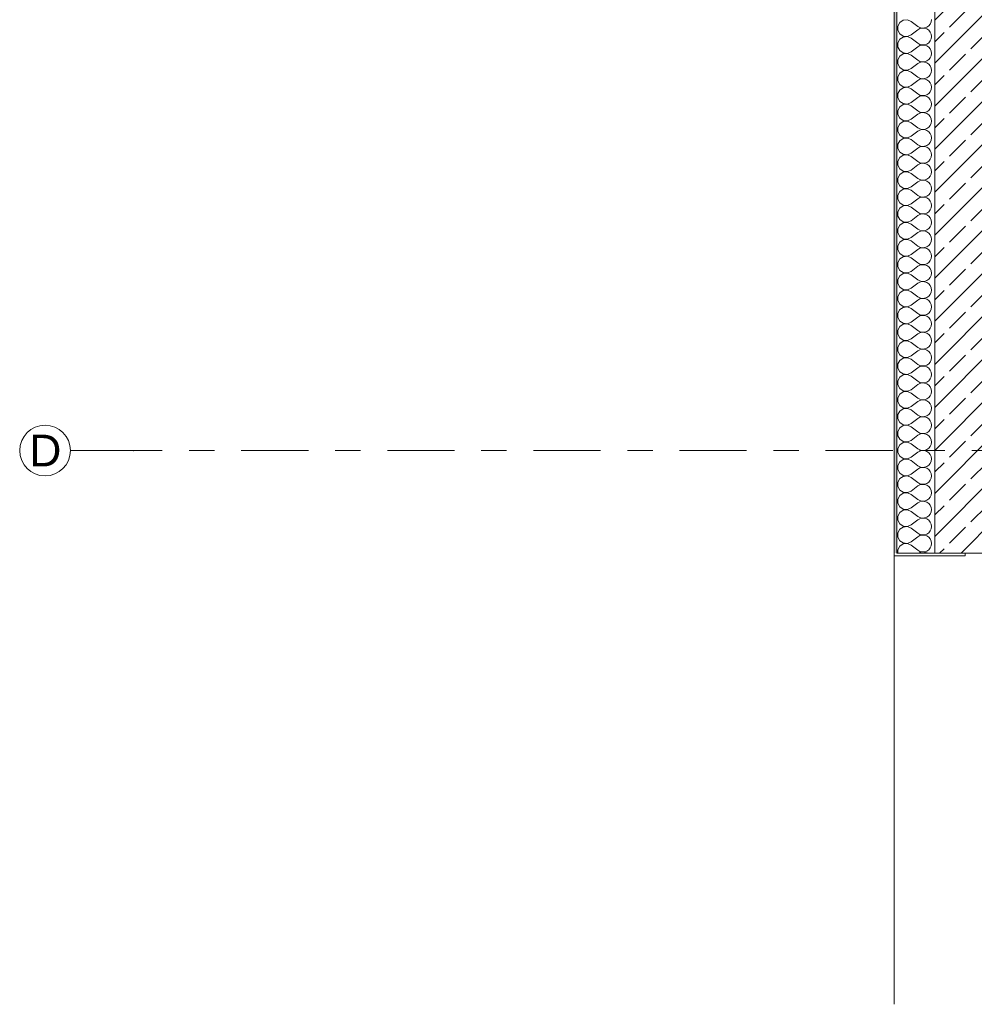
# Model space of a CAD drawing. Header units: metres. Extents: x -3.6 to 84.5, y -11 to 16.8.
# Tile 23 of 229: x -3.6 to 0.1, y 6.1 to 10. Entities that reach past the tile are written whole.
import ezdxf

# ---------------------------------------------------------------- set-up
doc = ezdxf.new("R2010")
doc.units = ezdxf.units.M
doc.header["$MEASUREMENT"] = 0
doc.linetypes.add('Strichlinie doppelt', pattern=[0.546806, 0.264583, -0.105833, 0.070556, -0.105833])
doc.layers.add('451 - Universal.Achsen Raster', color=7, linetype='Continuous')
doc.layers.add('604 - Struktur.Wand Aussen', color=7, linetype='Continuous')
doc.styles.add('ERSTELLTER_STIL_2', font='txt')
pattern_1 = [(0, (0, 0), (0, 0.08660254), [0, -0.05]), (0, (0.025, 0.0433), (0, 0.08660254), [0, -0.05])]

# ---------------------------------------------------------------- blocks, each defined once
blk = doc.blocks.new('*X120')
at = {"layer": '604 - Struktur.Wand Aussen', "color": 7, "linetype": 'Continuous', "lineweight": 5}
for p, q in [((-0.153, 9.9891), (-0.1607, 9.9748)), ((-0.1395, 9.9981), (-0.153, 9.9891)), ((-0.1233, 9.9996), (-0.1395, 9.9981)), ((-0.1083, 9.9933), (-0.1233, 9.9996)), ((-0.1083, 9.9933), (-0.0817, 9.9733)), ((-0.0333, 9.9825), (-0.0296, 9.9909)), ((-0.0296, 9.9909), (-0.0283, 10)), ((-0.1607, 9.9748), (-0.1607, 9.9585)), ((-0.1607, 9.9585), (-0.153, 9.9442)), ((-0.1083, 9.94), (-0.0817, 9.96)), ((-0.0817, 9.9733), (-0.0736, 9.9689)), ((-0.0736, 9.9645), (-0.0817, 9.96)), ((-0.0736, 9.9689), (-0.0647, 9.9668)), ((-0.0647, 9.9665), (-0.0736, 9.9645)), ((-0.0647, 9.9668), (-0.0555, 9.9672)), ((-0.0555, 9.9661), (-0.0647, 9.9665)), ((-0.0555, 9.9672), (-0.0468, 9.9702)), ((-0.0468, 9.9631), (-0.0555, 9.9661)), ((-0.0468, 9.9702), (-0.0392, 9.9754)), ((-0.0392, 9.9579), (-0.0468, 9.9631)), ((-0.0392, 9.9754), (-0.0333, 9.9825)), ((-0.0333, 9.9509), (-0.0392, 9.9579)), ((-0.0296, 9.9424), (-0.0333, 9.9509)), ((-0.153, 9.9224), (-0.1607, 9.9081)), ((-0.1607, 9.9081), (-0.1607, 9.8919)), ((-0.153, 9.9442), (-0.1395, 9.9352)), ((-0.1395, 9.9314), (-0.153, 9.9224)), ((-0.1395, 9.9352), (-0.1233, 9.9337)), ((-0.1233, 9.933), (-0.1395, 9.9314)), ((-0.1233, 9.9337), (-0.1083, 9.94)), ((-0.1083, 9.9267), (-0.1233, 9.933)), ((-0.1083, 9.9267), (-0.0817, 9.9067)), ((-0.0817, 9.9067), (-0.0736, 9.9022)), ((-0.0468, 9.9035), (-0.0392, 9.9087)), ((-0.0392, 9.9087), (-0.0333, 9.9158)), ((-0.0333, 9.9158), (-0.0296, 9.9242)), ((-0.0283, 9.9333), (-0.0296, 9.9424)), ((-0.0296, 9.9242), (-0.0283, 9.9333)), ((-0.1607, 9.8919), (-0.153, 9.8776)), ((-0.153, 9.8776), (-0.1395, 9.8686)), ((-0.1395, 9.8686), (-0.1233, 9.867)), ((-0.1233, 9.867), (-0.1083, 9.8733)), ((-0.1083, 9.8733), (-0.0817, 9.8933)), ((-0.0736, 9.8978), (-0.0817, 9.8933)), ((-0.0736, 9.9022), (-0.0647, 9.9001)), ((-0.0647, 9.8999), (-0.0736, 9.8978)), ((-0.0647, 9.9001), (-0.0555, 9.9006)), ((-0.0555, 9.8994), (-0.0647, 9.8999)), ((-0.0555, 9.9006), (-0.0468, 9.9035)), ((-0.0468, 9.8965), (-0.0555, 9.8994)), ((-0.0392, 9.8913), (-0.0468, 9.8965)), ((-0.0333, 9.8842), (-0.0392, 9.8913)), ((-0.0296, 9.8758), (-0.0333, 9.8842)), ((-0.0283, 9.8667), (-0.0296, 9.8758)), ((-0.153, 9.8558), (-0.1607, 9.8415)), ((-0.1607, 9.8415), (-0.1607, 9.8252)), ((-0.1395, 9.8648), (-0.153, 9.8558)), ((-0.1233, 9.8663), (-0.1395, 9.8648)), ((-0.1083, 9.86), (-0.1233, 9.8663)), ((-0.1083, 9.86), (-0.0817, 9.84)), ((-0.0817, 9.84), (-0.0736, 9.8355)), ((-0.0736, 9.8311), (-0.0817, 9.8267)), ((-0.0736, 9.8355), (-0.0647, 9.8335)), ((-0.0647, 9.8332), (-0.0736, 9.8311)), ((-0.0647, 9.8335), (-0.0555, 9.8339)), ((-0.0555, 9.8328), (-0.0647, 9.8332)), ((-0.0555, 9.8339), (-0.0468, 9.8369)), ((-0.0468, 9.8298), (-0.0555, 9.8328)), ((-0.0468, 9.8369), (-0.0392, 9.8421)), ((-0.0392, 9.8246), (-0.0468, 9.8298)), ((-0.0392, 9.8421), (-0.0333, 9.8491)), ((-0.0333, 9.8491), (-0.0296, 9.8576)), ((-0.0296, 9.8576), (-0.0283, 9.8667)), ((-0.1607, 9.8252), (-0.153, 9.8109)), ((-0.153, 9.8109), (-0.1395, 9.8019)), ((-0.1395, 9.7981), (-0.153, 9.7891)), ((-0.1395, 9.8019), (-0.1233, 9.8004)), ((-0.1233, 9.7996), (-0.1395, 9.7981)), ((-0.1233, 9.8004), (-0.1083, 9.8067)), ((-0.1083, 9.7933), (-0.1233, 9.7996)), ((-0.1083, 9.8067), (-0.0817, 9.8267)), ((-0.1083, 9.7933), (-0.0817, 9.7733)), ((-0.0333, 9.8175), (-0.0392, 9.8246)), ((-0.0296, 9.8091), (-0.0333, 9.8175)), ((-0.0333, 9.7825), (-0.0296, 9.7909)), ((-0.0283, 9.8), (-0.0296, 9.8091)), ((-0.0296, 9.7909), (-0.0283, 9.8)), ((-0.153, 9.7891), (-0.1607, 9.7748)), ((-0.1607, 9.7748), (-0.1607, 9.7585)), ((-0.1607, 9.7585), (-0.153, 9.7442)), ((-0.1083, 9.74), (-0.0817, 9.76)), ((-0.0817, 9.7733), (-0.0736, 9.7689)), ((-0.0736, 9.7645), (-0.0817, 9.76)), ((-0.0736, 9.7689), (-0.0647, 9.7668)), ((-0.0647, 9.7665), (-0.0736, 9.7645)), ((-0.0647, 9.7668), (-0.0555, 9.7672)), ((-0.0555, 9.7661), (-0.0647, 9.7665)), ((-0.0555, 9.7672), (-0.0468, 9.7702)), ((-0.0468, 9.7631), (-0.0555, 9.7661)), ((-0.0468, 9.7702), (-0.0392, 9.7754)), ((-0.0392, 9.7579), (-0.0468, 9.7631)), ((-0.0392, 9.7754), (-0.0333, 9.7825)), ((-0.0333, 9.7509), (-0.0392, 9.7579)), ((-0.153, 9.7224), (-0.1607, 9.7081)), ((-0.153, 9.7442), (-0.1395, 9.7352)), ((-0.1395, 9.7314), (-0.153, 9.7224)), ((-0.1395, 9.7352), (-0.1233, 9.7337)), ((-0.1233, 9.733), (-0.1395, 9.7314)), ((-0.1233, 9.7337), (-0.1083, 9.74)), ((-0.1083, 9.7267), (-0.1233, 9.733)), ((-0.1083, 9.7267), (-0.0817, 9.7067)), ((-0.0392, 9.7087), (-0.0333, 9.7158)), ((-0.0296, 9.7424), (-0.0333, 9.7509)), ((-0.0333, 9.7158), (-0.0296, 9.7242)), ((-0.0283, 9.7333), (-0.0296, 9.7424)), ((-0.0296, 9.7242), (-0.0283, 9.7333)), ((-0.1607, 9.7081), (-0.1607, 9.6919)), ((-0.1607, 9.6919), (-0.153, 9.6776)), ((-0.153, 9.6776), (-0.1395, 9.6686)), ((-0.1233, 9.667), (-0.1083, 9.6733)), ((-0.1083, 9.6733), (-0.0817, 9.6933)), ((-0.0817, 9.7067), (-0.0736, 9.7022)), ((-0.0736, 9.6978), (-0.0817, 9.6933)), ((-0.0736, 9.7022), (-0.0647, 9.7001)), ((-0.0647, 9.6999), (-0.0736, 9.6978)), ((-0.0647, 9.7001), (-0.0555, 9.7006)), ((-0.0555, 9.6994), (-0.0647, 9.6999)), ((-0.0555, 9.7006), (-0.0468, 9.7035)), ((-0.0468, 9.6965), (-0.0555, 9.6994)), ((-0.0468, 9.7035), (-0.0392, 9.7087)), ((-0.0392, 9.6913), (-0.0468, 9.6965)), ((-0.0333, 9.6842), (-0.0392, 9.6913)), ((-0.0296, 9.6758), (-0.0333, 9.6842)), ((-0.0283, 9.6667), (-0.0296, 9.6758)), ((-0.153, 9.6558), (-0.1607, 9.6415)), ((-0.1607, 9.6415), (-0.1607, 9.6252)), ((-0.1395, 9.6648), (-0.153, 9.6558)), ((-0.1395, 9.6686), (-0.1233, 9.667)), ((-0.1233, 9.6663), (-0.1395, 9.6648)), ((-0.1083, 9.66), (-0.1233, 9.6663)), ((-0.1083, 9.66), (-0.0817, 9.64)), ((-0.0817, 9.64), (-0.0736, 9.6355)), ((-0.0736, 9.6355), (-0.0647, 9.6335)), ((-0.0555, 9.6339), (-0.0468, 9.6369)), ((-0.0468, 9.6369), (-0.0392, 9.6421)), ((-0.0392, 9.6421), (-0.0333, 9.6491)), ((-0.0333, 9.6491), (-0.0296, 9.6576)), ((-0.0296, 9.6576), (-0.0283, 9.6667)), ((-0.1607, 9.6252), (-0.153, 9.6109)), ((-0.153, 9.6109), (-0.1395, 9.6019)), ((-0.1395, 9.5981), (-0.153, 9.5891)), ((-0.1395, 9.6019), (-0.1233, 9.6004)), ((-0.1233, 9.5996), (-0.1395, 9.5981)), ((-0.1233, 9.6004), (-0.1083, 9.6067)), ((-0.1083, 9.5933), (-0.1233, 9.5996)), ((-0.1083, 9.6067), (-0.0817, 9.6267)), ((-0.0736, 9.6311), (-0.0817, 9.6267)), ((-0.0647, 9.6332), (-0.0736, 9.6311)), ((-0.0647, 9.6335), (-0.0555, 9.6339)), ((-0.0555, 9.6328), (-0.0647, 9.6332)), ((-0.0468, 9.6298), (-0.0555, 9.6328)), ((-0.0392, 9.6246), (-0.0468, 9.6298)), ((-0.0333, 9.6175), (-0.0392, 9.6246)), ((-0.0296, 9.6091), (-0.0333, 9.6175)), ((-0.0283, 9.6), (-0.0296, 9.6091)), ((-0.0296, 9.5909), (-0.0283, 9.6)), ((-0.153, 9.5891), (-0.1607, 9.5748)), ((-0.1607, 9.5748), (-0.1607, 9.5585)), ((-0.1607, 9.5585), (-0.153, 9.5442)), ((-0.1083, 9.5933), (-0.0817, 9.5733)), ((-0.1083, 9.54), (-0.0817, 9.56)), ((-0.0817, 9.5733), (-0.0736, 9.5689)), ((-0.0736, 9.5645), (-0.0817, 9.56)), ((-0.0736, 9.5689), (-0.0647, 9.5668)), ((-0.0647, 9.5665), (-0.0736, 9.5645)), ((-0.0647, 9.5668), (-0.0555, 9.5672)), ((-0.0555, 9.5661), (-0.0647, 9.5665)), ((-0.0555, 9.5672), (-0.0468, 9.5702)), ((-0.0468, 9.5631), (-0.0555, 9.5661)), ((-0.0468, 9.5702), (-0.0392, 9.5754)), ((-0.0392, 9.5579), (-0.0468, 9.5631)), ((-0.0392, 9.5754), (-0.0333, 9.5825)), ((-0.0333, 9.5509), (-0.0392, 9.5579)), ((-0.0333, 9.5825), (-0.0296, 9.5909)), ((-0.153, 9.5224), (-0.1607, 9.5081)), ((-0.153, 9.5442), (-0.1395, 9.5352)), ((-0.1395, 9.5314), (-0.153, 9.5224)), ((-0.1395, 9.5352), (-0.1233, 9.5337)), ((-0.1233, 9.533), (-0.1395, 9.5314)), ((-0.1233, 9.5337), (-0.1083, 9.54)), ((-0.1083, 9.5267), (-0.1233, 9.533)), ((-0.1083, 9.5267), (-0.0817, 9.5067)), ((-0.0296, 9.5424), (-0.0333, 9.5509)), ((-0.0333, 9.5158), (-0.0296, 9.5242)), ((-0.0283, 9.5333), (-0.0296, 9.5424)), ((-0.0296, 9.5242), (-0.0283, 9.5333)), ((-0.1607, 9.5081), (-0.1607, 9.4919)), ((-0.1607, 9.4919), (-0.153, 9.4776)), ((-0.1083, 9.4733), (-0.0817, 9.4933)), ((-0.0817, 9.5067), (-0.0736, 9.5022)), ((-0.0736, 9.4978), (-0.0817, 9.4933)), ((-0.0736, 9.5022), (-0.0647, 9.5001)), ((-0.0647, 9.4999), (-0.0736, 9.4978)), ((-0.0647, 9.5001), (-0.0555, 9.5006)), ((-0.0555, 9.4994), (-0.0647, 9.4999)), ((-0.0555, 9.5006), (-0.0468, 9.5035)), ((-0.0468, 9.4965), (-0.0555, 9.4994)), ((-0.0468, 9.5035), (-0.0392, 9.5087)), ((-0.0392, 9.4913), (-0.0468, 9.4965)), ((-0.0392, 9.5087), (-0.0333, 9.5158)), ((-0.0333, 9.4842), (-0.0392, 9.4913)), ((-0.0296, 9.4758), (-0.0333, 9.4842)), ((-0.153, 9.4558), (-0.1607, 9.4415)), ((-0.1607, 9.4415), (-0.1607, 9.4252)), ((-0.153, 9.4776), (-0.1395, 9.4686)), ((-0.1395, 9.4648), (-0.153, 9.4558)), ((-0.1395, 9.4686), (-0.1233, 9.467)), ((-0.1233, 9.4663), (-0.1395, 9.4648)), ((-0.1233, 9.467), (-0.1083, 9.4733)), ((-0.1083, 9.46), (-0.1233, 9.4663)), ((-0.1083, 9.46), (-0.0817, 9.44)), ((-0.0468, 9.4369), (-0.0392, 9.4421)), ((-0.0392, 9.4421), (-0.0333, 9.4491)), ((-0.0333, 9.4491), (-0.0296, 9.4576)), ((-0.0283, 9.4667), (-0.0296, 9.4758)), ((-0.0296, 9.4576), (-0.0283, 9.4667)), ((-0.1607, 9.4252), (-0.153, 9.4109)), ((-0.153, 9.4109), (-0.1395, 9.4019)), ((-0.1395, 9.4019), (-0.1233, 9.4004)), ((-0.1233, 9.4004), (-0.1083, 9.4067)), ((-0.1083, 9.4067), (-0.0817, 9.4267)), ((-0.0817, 9.44), (-0.0736, 9.4355)), ((-0.0736, 9.4311), (-0.0817, 9.4267)), ((-0.0736, 9.4355), (-0.0647, 9.4335)), ((-0.0647, 9.4332), (-0.0736, 9.4311)), ((-0.0647, 9.4335), (-0.0555, 9.4339)), ((-0.0555, 9.4328), (-0.0647, 9.4332)), ((-0.0555, 9.4339), (-0.0468, 9.4369)), ((-0.0468, 9.4298), (-0.0555, 9.4328)), ((-0.0392, 9.4246), (-0.0468, 9.4298)), ((-0.0333, 9.4175), (-0.0392, 9.4246)), ((-0.0296, 9.4091), (-0.0333, 9.4175)), ((-0.0283, 9.4), (-0.0296, 9.4091)), ((-0.153, 9.3891), (-0.1607, 9.3748)), ((-0.1607, 9.3748), (-0.1607, 9.3585)), ((-0.1395, 9.3981), (-0.153, 9.3891)), ((-0.1233, 9.3996), (-0.1395, 9.3981)), ((-0.1083, 9.3933), (-0.1233, 9.3996)), ((-0.1083, 9.3933), (-0.0817, 9.3733)), ((-0.0817, 9.3733), (-0.0736, 9.3689)), ((-0.0736, 9.3645), (-0.0817, 9.36)), ((-0.0736, 9.3689), (-0.0647, 9.3668)), ((-0.0647, 9.3665), (-0.0736, 9.3645)), ((-0.0647, 9.3668), (-0.0555, 9.3672)), ((-0.0555, 9.3661), (-0.0647, 9.3665)), ((-0.0555, 9.3672), (-0.0468, 9.3702)), ((-0.0468, 9.3631), (-0.0555, 9.3661)), ((-0.0468, 9.3702), (-0.0392, 9.3754)), ((-0.0392, 9.3579), (-0.0468, 9.3631)), ((-0.0392, 9.3754), (-0.0333, 9.3825)), ((-0.0333, 9.3825), (-0.0296, 9.3909)), ((-0.0296, 9.3909), (-0.0283, 9.4)), ((-0.1607, 9.3585), (-0.153, 9.3442)), ((-0.153, 9.3442), (-0.1395, 9.3352)), ((-0.1395, 9.3314), (-0.153, 9.3224)), ((-0.1395, 9.3352), (-0.1233, 9.3337)), ((-0.1233, 9.333), (-0.1395, 9.3314)), ((-0.1233, 9.3337), (-0.1083, 9.34)), ((-0.1083, 9.3267), (-0.1233, 9.333)), ((-0.1083, 9.34), (-0.0817, 9.36)), ((-0.1083, 9.3267), (-0.0817, 9.3067)), ((-0.0333, 9.3509), (-0.0392, 9.3579)), ((-0.0296, 9.3424), (-0.0333, 9.3509)), ((-0.0333, 9.3158), (-0.0296, 9.3242)), ((-0.0283, 9.3333), (-0.0296, 9.3424)), ((-0.0296, 9.3242), (-0.0283, 9.3333)), ((-0.153, 9.3224), (-0.1607, 9.3081)), ((-0.1607, 9.3081), (-0.1607, 9.2919)), ((-0.1607, 9.2919), (-0.153, 9.2776)), ((-0.1083, 9.2733), (-0.0817, 9.2933)), ((-0.0817, 9.3067), (-0.0736, 9.3022)), ((-0.0736, 9.2978), (-0.0817, 9.2933)), ((-0.0736, 9.3022), (-0.0647, 9.3001)), ((-0.0647, 9.2999), (-0.0736, 9.2978)), ((-0.0647, 9.3001), (-0.0555, 9.3006)), ((-0.0555, 9.2994), (-0.0647, 9.2999)), ((-0.0555, 9.3006), (-0.0468, 9.3035)), ((-0.0468, 9.2965), (-0.0555, 9.2994)), ((-0.0468, 9.3035), (-0.0392, 9.3087)), ((-0.0392, 9.2913), (-0.0468, 9.2965)), ((-0.0392, 9.3087), (-0.0333, 9.3158)), ((-0.0333, 9.2842), (-0.0392, 9.2913)), ((-0.153, 9.2558), (-0.1607, 9.2415)), ((-0.153, 9.2776), (-0.1395, 9.2686)), ((-0.1395, 9.2648), (-0.153, 9.2558)), ((-0.1395, 9.2686), (-0.1233, 9.267)), ((-0.1233, 9.2663), (-0.1395, 9.2648)), ((-0.1233, 9.267), (-0.1083, 9.2733)), ((-0.1083, 9.26), (-0.1233, 9.2663)), ((-0.1083, 9.26), (-0.0817, 9.24)), ((-0.0392, 9.2421), (-0.0333, 9.2491)), ((-0.0296, 9.2758), (-0.0333, 9.2842)), ((-0.0333, 9.2491), (-0.0296, 9.2576)), ((-0.0283, 9.2667), (-0.0296, 9.2758)), ((-0.0296, 9.2576), (-0.0283, 9.2667)), ((-0.1607, 9.2415), (-0.1607, 9.2252)), ((-0.1607, 9.2252), (-0.153, 9.2109)), ((-0.153, 9.2109), (-0.1395, 9.2019)), ((-0.1083, 9.2067), (-0.0817, 9.2267)), ((-0.0817, 9.24), (-0.0736, 9.2355)), ((-0.0736, 9.2311), (-0.0817, 9.2267)), ((-0.0736, 9.2355), (-0.0647, 9.2335)), ((-0.0647, 9.2332), (-0.0736, 9.2311)), ((-0.0647, 9.2335), (-0.0555, 9.2339)), ((-0.0555, 9.2328), (-0.0647, 9.2332)), ((-0.0555, 9.2339), (-0.0468, 9.2369)), ((-0.0468, 9.2298), (-0.0555, 9.2328)), ((-0.0468, 9.2369), (-0.0392, 9.2421)), ((-0.0392, 9.2246), (-0.0468, 9.2298)), ((-0.0333, 9.2175), (-0.0392, 9.2246)), ((-0.0296, 9.2091), (-0.0333, 9.2175)), ((-0.0283, 9.2), (-0.0296, 9.2091)), ((-0.153, 9.1891), (-0.1607, 9.1748)), ((-0.1607, 9.1748), (-0.1607, 9.1585)), ((-0.1395, 9.1981), (-0.153, 9.1891)), ((-0.1395, 9.2019), (-0.1233, 9.2004)), ((-0.1233, 9.1996), (-0.1395, 9.1981)), ((-0.1233, 9.2004), (-0.1083, 9.2067)), ((-0.1083, 9.1933), (-0.1233, 9.1996)), ((-0.1083, 9.1933), (-0.0817, 9.1733)), ((-0.0817, 9.1733), (-0.0736, 9.1689)), ((-0.0736, 9.1689), (-0.0647, 9.1668)), ((-0.0555, 9.1672), (-0.0468, 9.1702)), ((-0.0468, 9.1702), (-0.0392, 9.1754)), ((-0.0392, 9.1754), (-0.0333, 9.1825)), ((-0.0333, 9.1825), (-0.0296, 9.1909)), ((-0.0296, 9.1909), (-0.0283, 9.2)), ((-0.1607, 9.1585), (-0.153, 9.1442)), ((-0.153, 9.1442), (-0.1395, 9.1352)), ((-0.1395, 9.1314), (-0.153, 9.1224)), ((-0.1395, 9.1352), (-0.1233, 9.1337)), ((-0.1233, 9.133), (-0.1395, 9.1314)), ((-0.1233, 9.1337), (-0.1083, 9.14)), ((-0.1083, 9.1267), (-0.1233, 9.133)), ((-0.1083, 9.14), (-0.0817, 9.16)), ((-0.0736, 9.1645), (-0.0817, 9.16)), ((-0.0647, 9.1665), (-0.0736, 9.1645)), ((-0.0647, 9.1668), (-0.0555, 9.1672)), ((-0.0555, 9.1661), (-0.0647, 9.1665)), ((-0.0468, 9.1631), (-0.0555, 9.1661)), ((-0.0392, 9.1579), (-0.0468, 9.1631)), ((-0.0333, 9.1509), (-0.0392, 9.1579)), ((-0.0296, 9.1424), (-0.0333, 9.1509)), ((-0.0283, 9.1333), (-0.0296, 9.1424)), ((-0.0296, 9.1242), (-0.0283, 9.1333)), ((-0.153, 9.1224), (-0.1607, 9.1081)), ((-0.1607, 9.1081), (-0.1607, 9.0919)), ((-0.1607, 9.0919), (-0.153, 9.0776)), ((-0.1083, 9.1267), (-0.0817, 9.1067)), ((-0.1083, 9.0733), (-0.0817, 9.0933)), ((-0.0817, 9.1067), (-0.0736, 9.1022)), ((-0.0736, 9.0978), (-0.0817, 9.0933)), ((-0.0736, 9.1022), (-0.0647, 9.1001)), ((-0.0647, 9.0999), (-0.0736, 9.0978)), ((-0.0647, 9.1001), (-0.0555, 9.1006)), ((-0.0555, 9.0994), (-0.0647, 9.0999)), ((-0.0555, 9.1006), (-0.0468, 9.1035)), ((-0.0468, 9.0965), (-0.0555, 9.0994)), ((-0.0468, 9.1035), (-0.0392, 9.1087)), ((-0.0392, 9.0913), (-0.0468, 9.0965)), ((-0.0392, 9.1087), (-0.0333, 9.1158)), ((-0.0333, 9.0842), (-0.0392, 9.0913)), ((-0.0333, 9.1158), (-0.0296, 9.1242)), ((-0.153, 9.0558), (-0.1607, 9.0415)), ((-0.153, 9.0776), (-0.1395, 9.0686)), ((-0.1395, 9.0648), (-0.153, 9.0558)), ((-0.1395, 9.0686), (-0.1233, 9.067)), ((-0.1233, 9.0663), (-0.1395, 9.0648)), ((-0.1233, 9.067), (-0.1083, 9.0733)), ((-0.1083, 9.06), (-0.1233, 9.0663)), ((-0.1083, 9.06), (-0.0817, 9.04)), ((-0.0296, 9.0758), (-0.0333, 9.0842)), ((-0.0333, 9.0491), (-0.0296, 9.0576)), ((-0.0283, 9.0667), (-0.0296, 9.0758)), ((-0.0296, 9.0576), (-0.0283, 9.0667)), ((-0.1607, 9.0415), (-0.1607, 9.0252)), ((-0.1607, 9.0252), (-0.153, 9.0109)), ((-0.1083, 9.0067), (-0.0817, 9.0267)), ((-0.0817, 9.04), (-0.0736, 9.0355)), ((-0.0736, 9.0311), (-0.0817, 9.0267)), ((-0.0736, 9.0355), (-0.0647, 9.0335)), ((-0.0647, 9.0332), (-0.0736, 9.0311)), ((-0.0647, 9.0335), (-0.0555, 9.0339)), ((-0.0555, 9.0328), (-0.0647, 9.0332)), ((-0.0555, 9.0339), (-0.0468, 9.0369)), ((-0.0468, 9.0298), (-0.0555, 9.0328)), ((-0.0468, 9.0369), (-0.0392, 9.0421)), ((-0.0392, 9.0246), (-0.0468, 9.0298)), ((-0.0392, 9.0421), (-0.0333, 9.0491)), ((-0.0333, 9.0175), (-0.0392, 9.0246)), ((-0.0296, 9.0091), (-0.0333, 9.0175)), ((-0.153, 8.9891), (-0.1607, 8.9748)), ((-0.1607, 8.9748), (-0.1607, 8.9585)), ((-0.153, 9.0109), (-0.1395, 9.0019)), ((-0.1395, 8.9981), (-0.153, 8.9891)), ((-0.1395, 9.0019), (-0.1233, 9.0004)), ((-0.1233, 8.9996), (-0.1395, 8.9981)), ((-0.1233, 9.0004), (-0.1083, 9.0067)), ((-0.1083, 8.9933), (-0.1233, 8.9996)), ((-0.1083, 8.9933), (-0.0817, 8.9733)), ((-0.0468, 8.9702), (-0.0392, 8.9754)), ((-0.0392, 8.9754), (-0.0333, 8.9825)), ((-0.0333, 8.9825), (-0.0296, 8.9909)), ((-0.0283, 9), (-0.0296, 9.0091)), ((-0.0296, 8.9909), (-0.0283, 9)), ((-0.1607, 8.9585), (-0.153, 8.9442)), ((-0.153, 8.9442), (-0.1395, 8.9352)), ((-0.1395, 8.9352), (-0.1233, 8.9337)), ((-0.1233, 8.9337), (-0.1083, 8.94)), ((-0.1083, 8.94), (-0.0817, 8.96)), ((-0.0817, 8.9733), (-0.0736, 8.9689)), ((-0.0736, 8.9645), (-0.0817, 8.96)), ((-0.0736, 8.9689), (-0.0647, 8.9668)), ((-0.0647, 8.9665), (-0.0736, 8.9645)), ((-0.0647, 8.9668), (-0.0555, 8.9672)), ((-0.0555, 8.9661), (-0.0647, 8.9665)), ((-0.0555, 8.9672), (-0.0468, 8.9702)), ((-0.0468, 8.9631), (-0.0555, 8.9661)), ((-0.0392, 8.9579), (-0.0468, 8.9631)), ((-0.0333, 8.9509), (-0.0392, 8.9579)), ((-0.0296, 8.9424), (-0.0333, 8.9509)), ((-0.0283, 8.9333), (-0.0296, 8.9424)), ((-0.153, 8.9224), (-0.1607, 8.9081)), ((-0.1607, 8.9081), (-0.1607, 8.8919)), ((-0.1395, 8.9314), (-0.153, 8.9224)), ((-0.1233, 8.933), (-0.1395, 8.9314)), ((-0.1083, 8.9267), (-0.1233, 8.933)), ((-0.1083, 8.9267), (-0.0817, 8.9067)), ((-0.0817, 8.9067), (-0.0736, 8.9022)), ((-0.0736, 8.8978), (-0.0817, 8.8933)), ((-0.0736, 8.9022), (-0.0647, 8.9001)), ((-0.0647, 8.8999), (-0.0736, 8.8978)), ((-0.0647, 8.9001), (-0.0555, 8.9006)), ((-0.0555, 8.8994), (-0.0647, 8.8999)), ((-0.0555, 8.9006), (-0.0468, 8.9035)), ((-0.0468, 8.8965), (-0.0555, 8.8994)), ((-0.0468, 8.9035), (-0.0392, 8.9087)), ((-0.0392, 8.8913), (-0.0468, 8.8965)), ((-0.0392, 8.9087), (-0.0333, 8.9158)), ((-0.0333, 8.9158), (-0.0296, 8.9242)), ((-0.0296, 8.9242), (-0.0283, 8.9333)), ((-0.1607, 8.8919), (-0.153, 8.8776)), ((-0.153, 8.8776), (-0.1395, 8.8686)), ((-0.1395, 8.8648), (-0.153, 8.8558)), ((-0.1395, 8.8686), (-0.1233, 8.867)), ((-0.1233, 8.8663), (-0.1395, 8.8648)), ((-0.1233, 8.867), (-0.1083, 8.8733)), ((-0.1083, 8.86), (-0.1233, 8.8663)), ((-0.1083, 8.8733), (-0.0817, 8.8933)), ((-0.1083, 8.86), (-0.0817, 8.84)), ((-0.0333, 8.8842), (-0.0392, 8.8913)), ((-0.0296, 8.8758), (-0.0333, 8.8842)), ((-0.0333, 8.8491), (-0.0296, 8.8576)), ((-0.0283, 8.8667), (-0.0296, 8.8758)), ((-0.0296, 8.8576), (-0.0283, 8.8667)), ((-0.153, 8.8558), (-0.1607, 8.8415)), ((-0.1607, 8.8415), (-0.1607, 8.8252)), ((-0.1607, 8.8252), (-0.153, 8.8109)), ((-0.1083, 8.8067), (-0.0817, 8.8267)), ((-0.0817, 8.84), (-0.0736, 8.8355)), ((-0.0736, 8.8311), (-0.0817, 8.8267)), ((-0.0736, 8.8355), (-0.0647, 8.8335)), ((-0.0647, 8.8332), (-0.0736, 8.8311)), ((-0.0647, 8.8335), (-0.0555, 8.8339)), ((-0.0555, 8.8328), (-0.0647, 8.8332)), ((-0.0555, 8.8339), (-0.0468, 8.8369)), ((-0.0468, 8.8298), (-0.0555, 8.8328)), ((-0.0468, 8.8369), (-0.0392, 8.8421)), ((-0.0392, 8.8246), (-0.0468, 8.8298)), ((-0.0392, 8.8421), (-0.0333, 8.8491)), ((-0.0333, 8.8175), (-0.0392, 8.8246)), ((-0.153, 8.7891), (-0.1607, 8.7748)), ((-0.153, 8.8109), (-0.1395, 8.8019)), ((-0.1395, 8.7981), (-0.153, 8.7891)), ((-0.1395, 8.8019), (-0.1233, 8.8004)), ((-0.1233, 8.7996), (-0.1395, 8.7981)), ((-0.1233, 8.8004), (-0.1083, 8.8067)), ((-0.1083, 8.7933), (-0.1233, 8.7996)), ((-0.1083, 8.7933), (-0.0817, 8.7733)), ((-0.0392, 8.7754), (-0.0333, 8.7825)), ((-0.0296, 8.8091), (-0.0333, 8.8175)), ((-0.0333, 8.7825), (-0.0296, 8.7909)), ((-0.0283, 8.8), (-0.0296, 8.8091)), ((-0.0296, 8.7909), (-0.0283, 8.8)), ((-0.1607, 8.7748), (-0.1607, 8.7585)), ((-0.1607, 8.7585), (-0.153, 8.7442)), ((-0.153, 8.7442), (-0.1395, 8.7352)), ((-0.1083, 8.74), (-0.0817, 8.76)), ((-0.0817, 8.7733), (-0.0736, 8.7689)), ((-0.0736, 8.7645), (-0.0817, 8.76)), ((-0.0736, 8.7689), (-0.0647, 8.7668)), ((-0.0647, 8.7665), (-0.0736, 8.7645)), ((-0.0647, 8.7668), (-0.0555, 8.7672)), ((-0.0555, 8.7661), (-0.0647, 8.7665)), ((-0.0555, 8.7672), (-0.0468, 8.7702)), ((-0.0468, 8.7631), (-0.0555, 8.7661)), ((-0.0468, 8.7702), (-0.0392, 8.7754)), ((-0.0392, 8.7579), (-0.0468, 8.7631)), ((-0.0333, 8.7509), (-0.0392, 8.7579)), ((-0.0296, 8.7424), (-0.0333, 8.7509)), ((-0.0283, 8.7333), (-0.0296, 8.7424)), ((-0.153, 8.7224), (-0.1607, 8.7081)), ((-0.1607, 8.7081), (-0.1607, 8.6919)), ((-0.1395, 8.7314), (-0.153, 8.7224)), ((-0.1395, 8.7352), (-0.1233, 8.7337)), ((-0.1233, 8.733), (-0.1395, 8.7314)), ((-0.1233, 8.7337), (-0.1083, 8.74)), ((-0.1083, 8.7267), (-0.1233, 8.733)), ((-0.1083, 8.7267), (-0.0817, 8.7067)), ((-0.0817, 8.7067), (-0.0736, 8.7022)), ((-0.0736, 8.7022), (-0.0647, 8.7001)), ((-0.0555, 8.7006), (-0.0468, 8.7035)), ((-0.0468, 8.7035), (-0.0392, 8.7087)), ((-0.0392, 8.7087), (-0.0333, 8.7158)), ((-0.0333, 8.7158), (-0.0296, 8.7242)), ((-0.0296, 8.7242), (-0.0283, 8.7333)), ((-0.1607, 8.6919), (-0.153, 8.6776)), ((-0.153, 8.6776), (-0.1395, 8.6686)), ((-0.1395, 8.6648), (-0.153, 8.6558)), ((-0.1395, 8.6686), (-0.1233, 8.667)), ((-0.1233, 8.6663), (-0.1395, 8.6648)), ((-0.1233, 8.667), (-0.1083, 8.6733)), ((-0.1083, 8.66), (-0.1233, 8.6663)), ((-0.1083, 8.6733), (-0.0817, 8.6933)), ((-0.0736, 8.6978), (-0.0817, 8.6933)), ((-0.0647, 8.6999), (-0.0736, 8.6978)), ((-0.0647, 8.7001), (-0.0555, 8.7006)), ((-0.0555, 8.6994), (-0.0647, 8.6999)), ((-0.0468, 8.6965), (-0.0555, 8.6994)), ((-0.0392, 8.6913), (-0.0468, 8.6965)), ((-0.0333, 8.6842), (-0.0392, 8.6913)), ((-0.0296, 8.6758), (-0.0333, 8.6842)), ((-0.0283, 8.6667), (-0.0296, 8.6758)), ((-0.0296, 8.6576), (-0.0283, 8.6667)), ((-0.153, 8.6558), (-0.1607, 8.6415)), ((-0.1607, 8.6415), (-0.1607, 8.6252)), ((-0.1607, 8.6252), (-0.153, 8.6109)), ((-0.1083, 8.66), (-0.0817, 8.64)), ((-0.1083, 8.6067), (-0.0817, 8.6267)), ((-0.0817, 8.64), (-0.0736, 8.6355)), ((-0.0736, 8.6311), (-0.0817, 8.6267)), ((-0.0736, 8.6355), (-0.0647, 8.6335)), ((-0.0647, 8.6332), (-0.0736, 8.6311)), ((-0.0647, 8.6335), (-0.0555, 8.6339)), ((-0.0555, 8.6328), (-0.0647, 8.6332)), ((-0.0555, 8.6339), (-0.0468, 8.6369)), ((-0.0468, 8.6298), (-0.0555, 8.6328)), ((-0.0468, 8.6369), (-0.0392, 8.6421)), ((-0.0392, 8.6246), (-0.0468, 8.6298)), ((-0.0392, 8.6421), (-0.0333, 8.6491)), ((-0.0333, 8.6175), (-0.0392, 8.6246)), ((-0.0333, 8.6491), (-0.0296, 8.6576)), ((-0.153, 8.5891), (-0.1607, 8.5748)), ((-0.153, 8.6109), (-0.1395, 8.6019)), ((-0.1395, 8.5981), (-0.153, 8.5891)), ((-0.1395, 8.6019), (-0.1233, 8.6004)), ((-0.1233, 8.5996), (-0.1395, 8.5981)), ((-0.1233, 8.6004), (-0.1083, 8.6067)), ((-0.1083, 8.5933), (-0.1233, 8.5996)), ((-0.1083, 8.5933), (-0.0817, 8.5733)), ((-0.0296, 8.6091), (-0.0333, 8.6175)), ((-0.0333, 8.5825), (-0.0296, 8.5909)), ((-0.0283, 8.6), (-0.0296, 8.6091)), ((-0.0296, 8.5909), (-0.0283, 8.6)), ((-0.1607, 8.5748), (-0.1607, 8.5585)), ((-0.1607, 8.5585), (-0.153, 8.5442)), ((-0.1083, 8.54), (-0.0817, 8.56)), ((-0.0817, 8.5733), (-0.0736, 8.5689)), ((-0.0736, 8.5645), (-0.0817, 8.56)), ((-0.0736, 8.5689), (-0.0647, 8.5668)), ((-0.0647, 8.5665), (-0.0736, 8.5645)), ((-0.0647, 8.5668), (-0.0555, 8.5672)), ((-0.0555, 8.5661), (-0.0647, 8.5665)), ((-0.0555, 8.5672), (-0.0468, 8.5702)), ((-0.0468, 8.5631), (-0.0555, 8.5661)), ((-0.0468, 8.5702), (-0.0392, 8.5754)), ((-0.0392, 8.5579), (-0.0468, 8.5631)), ((-0.0392, 8.5754), (-0.0333, 8.5825)), ((-0.0333, 8.5509), (-0.0392, 8.5579)), ((-0.0296, 8.5424), (-0.0333, 8.5509)), ((-0.153, 8.5224), (-0.1607, 8.5081)), ((-0.1607, 8.5081), (-0.1607, 8.4919)), ((-0.153, 8.5442), (-0.1395, 8.5352)), ((-0.1395, 8.5314), (-0.153, 8.5224)), ((-0.1395, 8.5352), (-0.1233, 8.5337)), ((-0.1233, 8.533), (-0.1395, 8.5314)), ((-0.1233, 8.5337), (-0.1083, 8.54)), ((-0.1083, 8.5267), (-0.1233, 8.533)), ((-0.1083, 8.5267), (-0.0817, 8.5067)), ((-0.0468, 8.5035), (-0.0392, 8.5087)), ((-0.0392, 8.5087), (-0.0333, 8.5158)), ((-0.0333, 8.5158), (-0.0296, 8.5242)), ((-0.0283, 8.5333), (-0.0296, 8.5424)), ((-0.0296, 8.5242), (-0.0283, 8.5333)), ((-0.1607, 8.4919), (-0.153, 8.4776)), ((-0.153, 8.4776), (-0.1395, 8.4686)), ((-0.1233, 8.467), (-0.1083, 8.4733)), ((-0.1083, 8.4733), (-0.0817, 8.4933)), ((-0.0817, 8.5067), (-0.0736, 8.5022)), ((-0.0736, 8.4978), (-0.0817, 8.4933)), ((-0.0736, 8.5022), (-0.0647, 8.5001)), ((-0.0647, 8.4999), (-0.0736, 8.4978)), ((-0.0647, 8.5001), (-0.0555, 8.5006)), ((-0.0555, 8.4994), (-0.0647, 8.4999)), ((-0.0555, 8.5006), (-0.0468, 8.5035)), ((-0.0468, 8.4965), (-0.0555, 8.4994)), ((-0.0392, 8.4913), (-0.0468, 8.4965)), ((-0.0333, 8.4842), (-0.0392, 8.4913)), ((-0.0296, 8.4758), (-0.0333, 8.4842)), ((-0.0283, 8.4667), (-0.0296, 8.4758)), ((-0.153, 8.4558), (-0.1607, 8.4415)), ((-0.1607, 8.4415), (-0.1607, 8.4252)), ((-0.1395, 8.4648), (-0.153, 8.4558)), ((-0.1395, 8.4686), (-0.1233, 8.467)), ((-0.1233, 8.4663), (-0.1395, 8.4648)), ((-0.1083, 8.46), (-0.1233, 8.4663)), ((-0.1083, 8.46), (-0.0817, 8.44)), ((-0.0817, 8.44), (-0.0736, 8.4355)), ((-0.0736, 8.4311), (-0.0817, 8.4267)), ((-0.0736, 8.4355), (-0.0647, 8.4335)), ((-0.0647, 8.4332), (-0.0736, 8.4311)), ((-0.0647, 8.4335), (-0.0555, 8.4339)), ((-0.0555, 8.4328), (-0.0647, 8.4332)), ((-0.0555, 8.4339), (-0.0468, 8.4369)), ((-0.0468, 8.4298), (-0.0555, 8.4328)), ((-0.0468, 8.4369), (-0.0392, 8.4421)), ((-0.0392, 8.4421), (-0.0333, 8.4491)), ((-0.0333, 8.4491), (-0.0296, 8.4576)), ((-0.0296, 8.4576), (-0.0283, 8.4667)), ((-0.1607, 8.4252), (-0.153, 8.4109)), ((-0.153, 8.4109), (-0.1395, 8.4019)), ((-0.1395, 8.3981), (-0.153, 8.3891)), ((-0.1395, 8.4019), (-0.1233, 8.4004)), ((-0.1233, 8.3996), (-0.1395, 8.3981)), ((-0.1233, 8.4004), (-0.1083, 8.4067)), ((-0.1083, 8.3933), (-0.1233, 8.3996)), ((-0.1083, 8.4067), (-0.0817, 8.4267)), ((-0.1083, 8.3933), (-0.0817, 8.3733)), ((-0.0392, 8.4246), (-0.0468, 8.4298)), ((-0.0333, 8.4175), (-0.0392, 8.4246)), ((-0.0296, 8.4091), (-0.0333, 8.4175)), ((-0.0283, 8.4), (-0.0296, 8.4091)), ((-0.0296, 8.3909), (-0.0283, 8.4)), ((-0.153, 8.3891), (-0.1607, 8.3748)), ((-0.1607, 8.3748), (-0.1607, 8.3585)), ((-0.1607, 8.3585), (-0.153, 8.3442)), ((-0.1083, 8.34), (-0.0817, 8.36)), ((-0.0817, 8.3733), (-0.0736, 8.3689)), ((-0.0736, 8.3645), (-0.0817, 8.36)), ((-0.0736, 8.3689), (-0.0647, 8.3668)), ((-0.0647, 8.3665), (-0.0736, 8.3645)), ((-0.0647, 8.3668), (-0.0555, 8.3672)), ((-0.0555, 8.3661), (-0.0647, 8.3665)), ((-0.0555, 8.3672), (-0.0468, 8.3702)), ((-0.0468, 8.3631), (-0.0555, 8.3661)), ((-0.0468, 8.3702), (-0.0392, 8.3754)), ((-0.0392, 8.3579), (-0.0468, 8.3631)), ((-0.0392, 8.3754), (-0.0333, 8.3825)), ((-0.0333, 8.3509), (-0.0392, 8.3579)), ((-0.0333, 8.3825), (-0.0296, 8.3909)), ((-0.153, 8.3224), (-0.1607, 8.3081)), ((-0.153, 8.3442), (-0.1395, 8.3352)), ((-0.1395, 8.3314), (-0.153, 8.3224)), ((-0.1395, 8.3352), (-0.1233, 8.3337)), ((-0.1233, 8.333), (-0.1395, 8.3314)), ((-0.1233, 8.3337), (-0.1083, 8.34)), ((-0.1083, 8.3267), (-0.1233, 8.333)), ((-0.1083, 8.3267), (-0.0817, 8.3067)), ((-0.0392, 8.3087), (-0.0333, 8.3158)), ((-0.0296, 8.3424), (-0.0333, 8.3509)), ((-0.0333, 8.3158), (-0.0296, 8.3242)), ((-0.0283, 8.3333), (-0.0296, 8.3424)), ((-0.0296, 8.3242), (-0.0283, 8.3333)), ((-0.1607, 8.3081), (-0.1607, 8.2919)), ((-0.1607, 8.2919), (-0.153, 8.2776)), ((-0.153, 8.2776), (-0.1395, 8.2686)), ((-0.1083, 8.2733), (-0.0817, 8.2933)), ((-0.0817, 8.3067), (-0.0736, 8.3022)), ((-0.0736, 8.2978), (-0.0817, 8.2933)), ((-0.0736, 8.3022), (-0.0647, 8.3001)), ((-0.0647, 8.2999), (-0.0736, 8.2978)), ((-0.0647, 8.3001), (-0.0555, 8.3006)), ((-0.0555, 8.2994), (-0.0647, 8.2999)), ((-0.0555, 8.3006), (-0.0468, 8.3035)), ((-0.0468, 8.2965), (-0.0555, 8.2994)), ((-0.0468, 8.3035), (-0.0392, 8.3087)), ((-0.0392, 8.2913), (-0.0468, 8.2965)), ((-0.0333, 8.2842), (-0.0392, 8.2913)), ((-0.0296, 8.2758), (-0.0333, 8.2842)), ((-0.0283, 8.2667), (-0.0296, 8.2758)), ((-0.153, 8.2558), (-0.1607, 8.2415)), ((-0.1607, 8.2415), (-0.1607, 8.2252)), ((-0.1395, 8.2648), (-0.153, 8.2558)), ((-0.1395, 8.2686), (-0.1233, 8.267)), ((-0.1233, 8.2663), (-0.1395, 8.2648)), ((-0.1233, 8.267), (-0.1083, 8.2733)), ((-0.1083, 8.26), (-0.1233, 8.2663)), ((-0.1083, 8.26), (-0.0817, 8.24)), ((-0.0817, 8.24), (-0.0736, 8.2355)), ((-0.0555, 8.2339), (-0.0468, 8.2369)), ((-0.0468, 8.2369), (-0.0392, 8.2421)), ((-0.0392, 8.2421), (-0.0333, 8.2491)), ((-0.0333, 8.2491), (-0.0296, 8.2576)), ((-0.0296, 8.2576), (-0.0283, 8.2667)), ((-0.1607, 8.2252), (-0.153, 8.2109)), ((-0.153, 8.2109), (-0.1395, 8.2019)), ((-0.1395, 8.1981), (-0.153, 8.1891)), ((-0.1395, 8.2019), (-0.1233, 8.2004)), ((-0.1233, 8.1996), (-0.1395, 8.1981)), ((-0.1233, 8.2004), (-0.1083, 8.2067)), ((-0.1083, 8.1933), (-0.1233, 8.1996)), ((-0.1083, 8.2067), (-0.0817, 8.2267)), ((-0.0736, 8.2311), (-0.0817, 8.2267)), ((-0.0736, 8.2355), (-0.0647, 8.2335)), ((-0.0647, 8.2332), (-0.0736, 8.2311)), ((-0.0647, 8.2335), (-0.0555, 8.2339)), ((-0.0555, 8.2328), (-0.0647, 8.2332)), ((-0.0468, 8.2298), (-0.0555, 8.2328)), ((-0.0392, 8.2246), (-0.0468, 8.2298)), ((-0.0333, 8.2175), (-0.0392, 8.2246)), ((-0.0296, 8.2091), (-0.0333, 8.2175)), ((-0.0283, 8.2), (-0.0296, 8.2091)), ((-0.0296, 8.1909), (-0.0283, 8.2)), ((-0.153, 8.1891), (-0.1607, 8.1748)), ((-0.1607, 8.1748), (-0.1607, 8.1585)), ((-0.1607, 8.1585), (-0.153, 8.1442)), ((-0.1083, 8.1933), (-0.0817, 8.1733)), ((-0.1083, 8.14), (-0.0817, 8.16)), ((-0.0817, 8.1733), (-0.0736, 8.1689)), ((-0.0736, 8.1645), (-0.0817, 8.16)), ((-0.0736, 8.1689), (-0.0647, 8.1668)), ((-0.0647, 8.1665), (-0.0736, 8.1645)), ((-0.0647, 8.1668), (-0.0555, 8.1672)), ((-0.0555, 8.1661), (-0.0647, 8.1665)), ((-0.0555, 8.1672), (-0.0468, 8.1702)), ((-0.0468, 8.1631), (-0.0555, 8.1661)), ((-0.0468, 8.1702), (-0.0392, 8.1754)), ((-0.0392, 8.1579), (-0.0468, 8.1631)), ((-0.0392, 8.1754), (-0.0333, 8.1825)), ((-0.0333, 8.1825), (-0.0296, 8.1909)), ((-0.153, 8.1224), (-0.1607, 8.1081)), ((-0.153, 8.1442), (-0.1395, 8.1352)), ((-0.1395, 8.1314), (-0.153, 8.1224)), ((-0.1395, 8.1352), (-0.1233, 8.1337)), ((-0.1233, 8.133), (-0.1395, 8.1314)), ((-0.1233, 8.1337), (-0.1083, 8.14)), ((-0.1083, 8.1267), (-0.1233, 8.133)), ((-0.1083, 8.1267), (-0.0817, 8.1067)), ((-0.0333, 8.1509), (-0.0392, 8.1579)), ((-0.0296, 8.1424), (-0.0333, 8.1509)), ((-0.0333, 8.1158), (-0.0296, 8.1242)), ((-0.0283, 8.1333), (-0.0296, 8.1424)), ((-0.0296, 8.1242), (-0.0283, 8.1333)), ((-0.1607, 8.1081), (-0.1607, 8.0919)), ((-0.1607, 8.0919), (-0.153, 8.0776)), ((-0.1083, 8.0733), (-0.0817, 8.0933)), ((-0.0817, 8.1067), (-0.0736, 8.1022)), ((-0.0736, 8.0978), (-0.0817, 8.0933)), ((-0.0736, 8.1022), (-0.0647, 8.1001)), ((-0.0647, 8.0999), (-0.0736, 8.0978)), ((-0.0647, 8.1001), (-0.0555, 8.1006)), ((-0.0555, 8.0994), (-0.0647, 8.0999)), ((-0.0555, 8.1006), (-0.0468, 8.1035)), ((-0.0468, 8.0965), (-0.0555, 8.0994)), ((-0.0468, 8.1035), (-0.0392, 8.1087)), ((-0.0392, 8.0913), (-0.0468, 8.0965)), ((-0.0392, 8.1087), (-0.0333, 8.1158)), ((-0.0333, 8.0842), (-0.0392, 8.0913)), ((-0.0296, 8.0758), (-0.0333, 8.0842)), ((-0.153, 8.0558), (-0.1607, 8.0415)), ((-0.153, 8.0776), (-0.1395, 8.0686)), ((-0.1395, 8.0648), (-0.153, 8.0558)), ((-0.1395, 8.0686), (-0.1233, 8.067)), ((-0.1233, 8.0663), (-0.1395, 8.0648)), ((-0.1233, 8.067), (-0.1083, 8.0733)), ((-0.1083, 8.06), (-0.1233, 8.0663)), ((-0.1083, 8.06), (-0.0817, 8.04)), ((-0.0468, 8.0369), (-0.0392, 8.0421)), ((-0.0392, 8.0421), (-0.0333, 8.0491)), ((-0.0333, 8.0491), (-0.0296, 8.0576)), ((-0.0283, 8.0667), (-0.0296, 8.0758)), ((-0.0296, 8.0576), (-0.0283, 8.0667)), ((-0.1607, 8.0415), (-0.1607, 8.0252)), ((-0.1607, 8.0252), (-0.153, 8.0109)), ((-0.153, 8.0109), (-0.1395, 8.0019)), ((-0.1233, 8.0004), (-0.1083, 8.0067)), ((-0.1083, 8.0067), (-0.0817, 8.0267)), ((-0.0817, 8.04), (-0.0736, 8.0355)), ((-0.0736, 8.0311), (-0.0817, 8.0267)), ((-0.0736, 8.0355), (-0.0647, 8.0335)), ((-0.0647, 8.0332), (-0.0736, 8.0311)), ((-0.0647, 8.0335), (-0.0555, 8.0339)), ((-0.0555, 8.0328), (-0.0647, 8.0332)), ((-0.0555, 8.0339), (-0.0468, 8.0369)), ((-0.0468, 8.0298), (-0.0555, 8.0328)), ((-0.0392, 8.0246), (-0.0468, 8.0298)), ((-0.0333, 8.0175), (-0.0392, 8.0246)), ((-0.0296, 8.0091), (-0.0333, 8.0175)), ((-0.0283, 8), (-0.0296, 8.0091)), ((-0.153, 7.9891), (-0.1607, 7.9748)), ((-0.1607, 7.9748), (-0.1607, 7.9585)), ((-0.1395, 7.9981), (-0.153, 7.9891)), ((-0.1395, 8.0019), (-0.1233, 8.0004)), ((-0.1233, 7.9996), (-0.1395, 7.9981)), ((-0.1083, 7.9933), (-0.1233, 7.9996)), ((-0.1083, 7.9933), (-0.0817, 7.9733)), ((-0.0817, 7.9733), (-0.0736, 7.9689)), ((-0.0736, 7.9645), (-0.0817, 7.96)), ((-0.0736, 7.9689), (-0.0647, 7.9668)), ((-0.0647, 7.9665), (-0.0736, 7.9645)), ((-0.0647, 7.9668), (-0.0555, 7.9672)), ((-0.0555, 7.9661), (-0.0647, 7.9665)), ((-0.0555, 7.9672), (-0.0468, 7.9702)), ((-0.0468, 7.9631), (-0.0555, 7.9661)), ((-0.0468, 7.9702), (-0.0392, 7.9754)), ((-0.0392, 7.9754), (-0.0333, 7.9825)), ((-0.0333, 7.9825), (-0.0296, 7.9909)), ((-0.0296, 7.9909), (-0.0283, 8)), ((-0.1607, 7.9585), (-0.153, 7.9442)), ((-0.153, 7.9442), (-0.1395, 7.9352)), ((-0.1395, 7.9314), (-0.153, 7.9224)), ((-0.1395, 7.9352), (-0.1233, 7.9337)), ((-0.1233, 7.933), (-0.1395, 7.9314)), ((-0.1233, 7.9337), (-0.1083, 7.94)), ((-0.1083, 7.9267), (-0.1233, 7.933)), ((-0.1083, 7.94), (-0.0817, 7.96)), ((-0.1083, 7.9267), (-0.0817, 7.9067)), ((-0.0392, 7.9579), (-0.0468, 7.9631)), ((-0.0333, 7.9509), (-0.0392, 7.9579)), ((-0.0296, 7.9424), (-0.0333, 7.9509)), ((-0.0283, 7.9333), (-0.0296, 7.9424)), ((-0.0296, 7.9242), (-0.0283, 7.9333)), ((-0.153, 7.9224), (-0.1607, 7.9081)), ((-0.1607, 7.9081), (-0.1607, 7.895)), ((-0.0817, 7.9067), (-0.0736, 7.9022)), ((-0.0736, 7.8978), (-0.0787, 7.895)), ((-0.0736, 7.9022), (-0.0647, 7.9001)), ((-0.0647, 7.8999), (-0.0736, 7.8978)), ((-0.0647, 7.9001), (-0.0555, 7.9006)), ((-0.0555, 7.8994), (-0.0647, 7.8999)), ((-0.0555, 7.9006), (-0.0468, 7.9035)), ((-0.0468, 7.8965), (-0.0555, 7.8994)), ((-0.0468, 7.9035), (-0.0392, 7.9087)), ((-0.0446, 7.895), (-0.0468, 7.8965)), ((-0.0392, 7.9087), (-0.0333, 7.9158)), ((-0.0333, 7.9158), (-0.0296, 7.9242))]:
    blk.add_line(p, q, dxfattribs=at)

msp = doc.modelspace()

# ---------------------------------------------------------------- hatches: boundary and pattern name
at = {"layer": '604 - Struktur.Wand Aussen', "linetype": 'Continuous', "lineweight": 0, "true_color": 0x000000}
h = msp.add_hatch(dxfattribs=at)
h.set_pattern_fill('Verputz_0001', color=18, style=0, pattern_type=2)
h.set_pattern_definition(pattern_1)
h.paths.add_polyline_path([(-0.175, 13.845), (-0.175, 7.895), (-0.165, 7.895), (-0.165, 13.845)])
h = msp.add_hatch(dxfattribs=at)
h.set_pattern_fill('Beton__Stahlbeton_0001', color=18, style=0, pattern_type=2)
h.set_pattern_definition([(45, (0, 0), (-0.0848528, 0.0848528), []), (45, (-0.04243, 0.04243), (-0.0848528, 0.0848528), [0.09, -0.03])])
h.paths.add_polyline_path([(-0.015, 13.455), (-0.015, 7.895), (0.105, 7.895), (0.175, 7.895), (0.225, 7.895), (0.225, 13.455)])
h = msp.add_hatch(dxfattribs=at)
h.set_pattern_fill('Verputz_0001', color=18, style=0, pattern_type=2)
h.set_pattern_definition(pattern_1)
h.paths.add_polyline_path([(-0.175, 7.885), (0.105, 7.885), (0.105, 7.895), (-0.165, 7.895), (-0.175, 7.895)])

# ---------------------------------------------------------------- linework, layer by layer
at = {"layer": '451 - Universal.Achsen Raster', "color": 160, "linetype": 'Strichlinie doppelt', "lineweight": 9, "true_color": 0x3232ff}
for p, q in [((-3.175, 8.3), (-3.425, 8.3)), ((64.935, 8.3), (-3.175, 8.3))]:
    msp.add_line(p, q, dxfattribs=at)
at = {"layer": '451 - Universal.Achsen Raster', "color": 160, "linetype": 'Continuous', "lineweight": 9, "true_color": 0x3232ff}
msp.add_circle((-3.525, 8.3), 0.1, dxfattribs=at)
at = {"layer": '451 - Universal.Achsen Raster', "color": 160, "linetype": 'Strichlinie doppelt', "lineweight": 9, "true_color": 0x3232ff}
msp.add_point((-3.175, 8.3), dxfattribs=at)
msp.add_point((-3.175, 8.3), dxfattribs=at)
at = {"layer": '604 - Struktur.Wand Aussen', "color": 7, "linetype": 'Continuous', "lineweight": 5}
for p, q in [((-0.165, 13.705), (-0.165, 7.895)), ((-0.175, 7.895), (-0.175, 7.885)), ((-0.165, 7.895), (0.105, 7.895)), ((0.105, 7.895), (0.105, 7.885)), ((0.105, 7.885), (-0.175, 7.885))]:
    msp.add_line(p, q, dxfattribs=at)
at = {"layer": '604 - Struktur.Wand Aussen', "color": 7, "linetype": 'Continuous', "lineweight": 13}
for p, q in [((-0.015, 13.455), (-0.015, 7.895)), ((0.105, 7.895), (0.175, 7.895)), ((-0.175, 7.885), (-0.175, 6.115))]:
    msp.add_line(p, q, dxfattribs=at)
at = {"layer": '604 - Struktur.Wand Aussen', "color": 7, "linetype": 'Continuous', "lineweight": 5, "flags": 128}
msp.add_lwpolyline([(-0.175, 13.845), (-0.175, 7.895)], dxfattribs=at)

# ---------------------------------------------------------------- block references
at = {"layer": '604 - Struktur.Wand Aussen', "color": 7, "lineweight": 18}
msp.add_blockref('*X120', (0, 0), dxfattribs=at)

# ---------------------------------------------------------------- texts
at = {"layer": '451 - Universal.Achsen Raster', "color": 160, "lineweight": 9, "true_color": 0x3232ff, "insert": (-3.5867, 8.3625), "char_height": 0.125, "attachment_point": 1, "style": 'ERSTELLTER_STIL_2'}
msp.add_mtext('\\A1;{\\pql;\\pt0;\\fArial|b0|i0|c0|p38;D}', dxfattribs=at)

doc.saveas('drawing.dxf')
